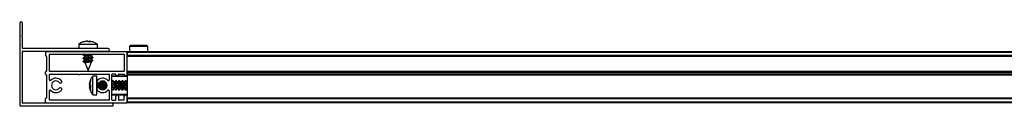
# Model space of a CAD drawing. Header units: millimetres. Extents: x 3236.23 to 3237.93, y 3074.95 to 3075.01.
# Tile 1 of 4: x 3236.2342 to 3236.6557, y 3074.9533 to 3074.9893. Entities that reach past the tile are written whole.
import ezdxf

# ---------------------------------------------------------------- set-up
doc = ezdxf.new("R2010")
doc.units = ezdxf.units.MM
doc.layers.add('SANINDUSA', color=3, linetype='Continuous')

msp = doc.modelspace()

# ---------------------------------------------------------------- linework, layer by layer
at = {"layer": 'SANINDUSA'}
for p, q in [((3236.234192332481, 3074.988749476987), (3236.234192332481, 3074.953949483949)), ((3236.235392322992, 3074.983902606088), (3236.235392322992, 3074.988749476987)), ((3236.235368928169, 3074.983838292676), (3236.235162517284, 3074.983592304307)), ((3236.235162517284, 3074.983206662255), (3236.235368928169, 3074.982960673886)), ((3236.235392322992, 3074.978149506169), (3236.235392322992, 3074.982896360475)), ((3236.259442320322, 3074.979772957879), (3236.259442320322, 3074.978049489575)), ((3236.259442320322, 3074.979772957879), (3236.267442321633, 3074.979772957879)), ((3236.26125759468, 3074.980770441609), (3236.262775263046, 3074.981104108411)), ((3236.261515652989, 3074.980770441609), (3236.26125759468, 3074.980770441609)), ((3236.263064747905, 3074.981104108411), (3236.261515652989, 3074.980770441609)), ((3236.263309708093, 3074.981104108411), (3236.261973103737, 3074.980770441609)), ((3236.263546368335, 3074.980770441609), (3236.263064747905, 3074.981104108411)), ((3236.263571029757, 3074.981013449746), (3236.263309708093, 3074.981104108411)), ((3236.263468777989, 3074.980860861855), (3236.26381989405, 3074.981104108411)), ((3236.264477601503, 3074.980770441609), (3236.263546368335, 3074.980770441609)), ((3236.263777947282, 3074.980762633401), (3236.26381989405, 3074.981104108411)), ((3236.26381989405, 3074.981104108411), (3236.264178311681, 3074.981026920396)), ((3236.264036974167, 3074.980770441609), (3236.264109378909, 3074.981104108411)), ((3236.264109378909, 3074.981104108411), (3236.264477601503, 3074.980770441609)), ((3236.265300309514, 3074.980842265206), (3236.264109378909, 3074.981104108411)), ((3236.265091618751, 3074.980910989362), (3236.264139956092, 3074.981098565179)), ((3236.26557282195, 3074.980770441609), (3236.265627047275, 3074.980770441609)), ((3236.267442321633, 3074.978049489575), (3236.267442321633, 3074.979772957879)), ((3236.235392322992, 3074.96599945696), (3236.235392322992, 3074.976749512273)), ((3236.272092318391, 3074.978049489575), (3236.235492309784, 3074.978049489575)), ((3236.235492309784, 3074.976849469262), (3236.272092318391, 3074.976849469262)), ((3236.24519231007, 3074.976399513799), (3236.24519231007, 3074.974999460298)), ((3236.245492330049, 3074.976699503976), (3236.279892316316, 3074.976699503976)), ((3236.246892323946, 3074.968299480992), (3236.246892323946, 3074.975399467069)), ((3236.246992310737, 3074.975499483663), (3236.27889231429, 3074.975499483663)), ((3236.261923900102, 3074.975499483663), (3236.261374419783, 3074.975074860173)), ((3236.261753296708, 3074.975499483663), (3236.261410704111, 3074.975275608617)), ((3236.261424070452, 3074.975135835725), (3236.261443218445, 3074.975128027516)), ((3236.261676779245, 3074.976849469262), (3236.261447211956, 3074.976699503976)), ((3236.26185919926, 3074.976849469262), (3236.261665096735, 3074.976699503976)), ((3236.264902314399, 3074.975149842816), (3236.265437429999, 3074.975499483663)), ((3236.264902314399, 3074.97454944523), (3236.264902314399, 3074.975264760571)), ((3236.264935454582, 3074.975279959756), (3236.26521954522, 3074.975499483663)), ((3236.264960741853, 3074.976699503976), (3236.265154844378, 3074.976849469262)), ((3236.265131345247, 3074.976699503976), (3236.265360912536, 3074.976849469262)), ((3236.278992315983, 3074.975399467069), (3236.278992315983, 3074.968299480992)), ((3236.280192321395, 3074.976699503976), (3237.888192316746, 3074.976699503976)), ((3236.280192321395, 3074.976699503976), (3236.280192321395, 3074.976399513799)), ((3236.280192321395, 3074.976399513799), (3237.888192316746, 3074.976399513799)), ((3236.280192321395, 3074.976399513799), (3236.280192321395, 3074.974999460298)), ((3236.280192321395, 3074.966799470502), (3236.280192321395, 3074.976399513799)), ((3236.281197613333, 3074.97880384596), (3236.281179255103, 3074.976699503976)), ((3236.289057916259, 3074.97880384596), (3236.281197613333, 3074.97880384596)), ((3236.289076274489, 3074.976699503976), (3236.289057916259, 3074.97880384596)), ((3236.245592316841, 3074.97469947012), (3236.245492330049, 3074.97469947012)), ((3236.245692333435, 3074.974599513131), (3236.245692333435, 3074.968299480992)), ((3236.261949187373, 3074.97411904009), (3236.261374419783, 3074.973674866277)), ((3236.261949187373, 3074.972719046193), (3236.261374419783, 3074.97227487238)), ((3236.261376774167, 3074.975060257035), (3236.2619905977, 3074.974843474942)), ((3236.261376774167, 3074.973660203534), (3236.2619905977, 3074.973443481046)), ((3236.261376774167, 3074.972260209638), (3236.262086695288, 3074.972009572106)), ((3236.261982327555, 3074.974249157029), (3236.261410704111, 3074.97387561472)), ((3236.261982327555, 3074.972849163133), (3236.261410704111, 3074.972475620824)), ((3236.261424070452, 3074.973735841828), (3236.261443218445, 3074.97372803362)), ((3236.261424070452, 3074.972335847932), (3236.261443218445, 3074.972328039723)), ((3236.261982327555, 3074.974849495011), (3236.261982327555, 3074.97411981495)), ((3236.261982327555, 3074.973449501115), (3236.261982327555, 3074.972719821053)), ((3236.262075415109, 3074.972013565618), (3236.26207607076, 3074.972011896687)), ((3236.26207607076, 3074.972011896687), (3236.263442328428, 3074.968549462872)), ((3236.263442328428, 3074.968549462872), (3236.264902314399, 3074.972249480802)), ((3236.264902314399, 3074.972249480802), (3236.26386005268, 3074.972249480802)), ((3236.265507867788, 3074.97433874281), (3236.264894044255, 3074.974555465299)), ((3236.265507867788, 3074.972938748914), (3236.264894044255, 3074.973155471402)), ((3236.264902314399, 3074.97374984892), (3236.265473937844, 3074.974123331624)), ((3236.264902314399, 3074.973149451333), (3236.264902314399, 3074.973864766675)), ((3236.264902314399, 3074.972349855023), (3236.265473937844, 3074.972723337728)), ((3236.264902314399, 3074.972249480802), (3236.264902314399, 3074.972464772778)), ((3236.264935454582, 3074.973879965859), (3236.265510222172, 3074.974324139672)), ((3236.264935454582, 3074.972479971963), (3236.265510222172, 3074.972924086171)), ((3236.265460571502, 3074.974263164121), (3236.26544142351, 3074.974270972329)), ((3236.265460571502, 3074.97286311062), (3236.26544142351, 3074.972870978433)), ((3237.888192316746, 3074.974999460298), (3236.280192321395, 3074.974999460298)), ((3237.888192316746, 3074.97469947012), (3236.280192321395, 3074.97469947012)), ((3237.888192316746, 3074.974599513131), (3236.280192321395, 3074.974599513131)), ((3236.24519231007, 3074.96699950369), (3236.24519231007, 3074.967899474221)), ((3236.245492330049, 3074.968199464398), (3236.245592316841, 3074.968199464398)), ((3236.245592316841, 3074.966699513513), (3236.245492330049, 3074.966699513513)), ((3236.246892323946, 3074.964503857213), (3236.246892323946, 3074.966899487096)), ((3236.27889231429, 3074.968199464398), (3236.246992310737, 3074.968199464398)), ((3236.246992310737, 3074.96699950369), (3236.259392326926, 3074.96699950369)), ((3236.259992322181, 3074.96699950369), (3236.272392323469, 3074.96699950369)), ((3236.272492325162, 3074.966899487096), (3236.272492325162, 3074.964503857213)), ((3236.273692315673, 3074.955999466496), (3236.273692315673, 3074.966899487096)), ((3236.275192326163, 3074.96699950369), (3236.273792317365, 3074.96699950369)), ((3236.275292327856, 3074.966799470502), (3236.275292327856, 3074.966899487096)), ((3236.276492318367, 3074.966899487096), (3236.276492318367, 3074.966799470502)), ((3236.27659232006, 3074.96699950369), (3236.27889231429, 3074.96699950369)), ((3236.278992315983, 3074.966799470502), (3236.278992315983, 3074.966899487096)), ((3236.280192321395, 3074.968299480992), (3237.888192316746, 3074.968299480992)), ((3236.280192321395, 3074.968199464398), (3237.888192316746, 3074.968199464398)), ((3236.280192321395, 3074.967899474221), (3237.888192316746, 3074.967899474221)), ((3236.280192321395, 3074.967899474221), (3236.280192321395, 3074.96699950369)), ((3237.888192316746, 3074.96699950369), (3236.280192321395, 3074.96699950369)), ((3236.280192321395, 3074.966799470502), (3236.280192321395, 3074.966699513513)), ((3237.888192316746, 3074.966699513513), (3236.280192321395, 3074.966699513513)), ((3236.280192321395, 3074.966599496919), (3236.280192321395, 3074.966699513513)), ((3236.235392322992, 3074.954649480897), (3236.235392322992, 3074.965399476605)), ((3236.245692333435, 3074.966599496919), (3236.245692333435, 3074.956799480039)), ((3236.264116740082, 3074.962840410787), (3236.264450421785, 3074.964386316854)), ((3236.264450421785, 3074.964380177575), (3236.264116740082, 3074.962814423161)), ((3236.264450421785, 3074.96418980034), (3236.264116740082, 3074.962619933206)), ((3236.264116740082, 3074.962657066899), (3236.264153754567, 3074.962832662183)), ((3236.264209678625, 3074.962795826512), (3236.264116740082, 3074.962814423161)), ((3236.264450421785, 3074.962367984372), (3236.264116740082, 3074.962657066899)), ((3236.264116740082, 3074.962657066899), (3236.264241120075, 3074.962638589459)), ((3236.264116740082, 3074.962619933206), (3236.264450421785, 3074.962238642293)), ((3236.264116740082, 3074.962374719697), (3236.264173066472, 3074.962608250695)), ((3236.264450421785, 3074.964386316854), (3236.264450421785, 3074.96418980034)), ((3236.265457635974, 3074.966154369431), (3236.265186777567, 3074.965826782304)), ((3236.26717138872, 3074.966199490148), (3236.265447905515, 3074.966199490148)), ((3236.265447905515, 3074.966115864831), (3236.265447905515, 3074.966199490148)), ((3236.265447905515, 3074.958199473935), (3236.265447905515, 3074.966115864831)), ((3236.26717138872, 3074.966115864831), (3236.26717138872, 3074.966199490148)), ((3236.26717138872, 3074.958199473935), (3236.26717138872, 3074.966115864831)), ((3236.267371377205, 3074.963352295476), (3236.267371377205, 3074.961046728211)), ((3236.268845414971, 3074.963659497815), (3236.26875441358, 3074.963851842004)), ((3236.268771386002, 3074.963622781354), (3236.2688175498, 3074.963640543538)), ((3236.269483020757, 3074.963659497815), (3236.2688175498, 3074.963659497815)), ((3236.268957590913, 3074.963659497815), (3236.268865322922, 3074.963910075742)), ((3236.269457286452, 3074.964084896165), (3236.269296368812, 3074.963659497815)), ((3236.269621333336, 3074.964098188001), (3236.26937641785, 3074.96359244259)), ((3236.269728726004, 3074.964099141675), (3236.269450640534, 3074.9636015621)), ((3236.270245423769, 3074.963659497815), (3236.270053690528, 3074.9640648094)), ((3236.270171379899, 3074.963622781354), (3236.270217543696, 3074.963640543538)), ((3236.270883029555, 3074.963659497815), (3236.270217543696, 3074.963659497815)), ((3236.270357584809, 3074.963659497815), (3236.270223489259, 3074.964023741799)), ((3236.270742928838, 3074.963782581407), (3236.270696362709, 3074.963659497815)), ((3236.270836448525, 3074.963716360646), (3236.270776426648, 3074.96359244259)), ((3236.270890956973, 3074.963673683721), (3236.270850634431, 3074.9636015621)), ((3236.272315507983, 3074.964238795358), (3236.272311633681, 3074.964228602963)), ((3236.280192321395, 3074.96599945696), (3236.273692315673, 3074.96599945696)), ((3236.273988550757, 3074.964206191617), (3236.273692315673, 3074.963676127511)), ((3236.273870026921, 3074.964198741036), (3236.273692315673, 3074.963831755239)), ((3236.280192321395, 3074.966199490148), (3236.273892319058, 3074.966199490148)), ((3236.274445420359, 3074.963659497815), (3236.274190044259, 3074.964199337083)), ((3236.274371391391, 3074.963622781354), (3236.274417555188, 3074.963640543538)), ((3236.275083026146, 3074.963659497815), (3236.274417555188, 3074.963659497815)), ((3236.275270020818, 3074.964198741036), (3236.274976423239, 3074.96359244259)), ((3236.275388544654, 3074.964206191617), (3236.275050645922, 3074.9636015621)), ((3236.275845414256, 3074.963659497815), (3236.275590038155, 3074.964199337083)), ((3236.275771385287, 3074.963622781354), (3236.275817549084, 3074.963640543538)), ((3236.276483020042, 3074.963659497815), (3236.275817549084, 3074.963659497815)), ((3236.276670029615, 3074.964198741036), (3236.276376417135, 3074.96359244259)), ((3236.276788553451, 3074.964206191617), (3236.276450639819, 3074.9636015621)), ((3236.277245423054, 3074.963659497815), (3236.276990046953, 3074.964199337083)), ((3236.277171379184, 3074.963622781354), (3236.277217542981, 3074.963640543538)), ((3236.27788302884, 3074.963659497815), (3236.277217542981, 3074.963659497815)), ((3236.278070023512, 3074.964198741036), (3236.277776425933, 3074.96359244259)), ((3236.278188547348, 3074.964206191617), (3236.277850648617, 3074.9636015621)), ((3236.27864541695, 3074.963659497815), (3236.278390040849, 3074.964199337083)), ((3236.278571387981, 3074.963622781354), (3236.278617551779, 3074.963640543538)), ((3236.279283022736, 3074.963659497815), (3236.278617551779, 3074.963659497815)), ((3236.279470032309, 3074.964198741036), (3236.279176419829, 3074.96359244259)), ((3236.279588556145, 3074.964206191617), (3236.279250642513, 3074.9636015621)), ((3236.280045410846, 3074.963659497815), (3236.279790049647, 3074.964199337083)), ((3236.279971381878, 3074.963622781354), (3236.280017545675, 3074.963640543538)), ((3236.280192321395, 3074.963659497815), (3236.280017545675, 3074.963659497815)), ((3237.888192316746, 3074.966599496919), (3236.280192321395, 3074.966599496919)), ((3236.280192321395, 3074.966599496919), (3236.280192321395, 3074.957599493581)), ((3236.246892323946, 3074.955999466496), (3236.246892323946, 3074.959895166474)), ((3236.264273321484, 3074.962441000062), (3236.264116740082, 3074.962024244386)), ((3236.264208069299, 3074.962131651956), (3236.264116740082, 3074.962374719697)), ((3236.264312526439, 3074.962363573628), (3236.264116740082, 3074.962374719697)), ((3236.264116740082, 3074.962280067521), (3236.264233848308, 3074.961912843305)), ((3236.264116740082, 3074.961779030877), (3236.264450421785, 3074.96216032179)), ((3236.264185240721, 3074.96185735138), (3236.264116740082, 3074.962118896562)), ((3236.264450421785, 3074.962031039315), (3236.264116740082, 3074.961741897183)), ((3236.264116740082, 3074.962024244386), (3236.264173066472, 3074.961790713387)), ((3236.264450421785, 3074.961824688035), (3236.264116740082, 3074.961779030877)), ((3236.264161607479, 3074.961567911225), (3236.264116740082, 3074.961779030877)), ((3236.264450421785, 3074.961628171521), (3236.264116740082, 3074.961558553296)), ((3236.264450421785, 3074.960018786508), (3236.264116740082, 3074.961584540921)), ((3236.264116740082, 3074.961558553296), (3236.264450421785, 3074.960012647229)), ((3236.264450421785, 3074.961292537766), (3236.264116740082, 3074.961558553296)), ((3236.264209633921, 3074.961301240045), (3236.264450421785, 3074.960159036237)), ((3236.264223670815, 3074.961580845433), (3236.264450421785, 3074.960640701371)), ((3236.264450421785, 3074.962238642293), (3236.264450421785, 3074.961292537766)), ((3236.264450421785, 3074.96216032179), (3236.264450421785, 3074.962238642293)), ((3236.264450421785, 3074.960640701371), (3236.264450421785, 3074.960354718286)), ((3236.265099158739, 3074.958737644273), (3236.265435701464, 3074.958265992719)), ((3236.26717138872, 3074.960539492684), (3236.267172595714, 3074.960561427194)), ((3236.268677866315, 3074.960592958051), (3236.268759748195, 3074.960739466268)), ((3236.268726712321, 3074.960739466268), (3236.269397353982, 3074.960739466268)), ((3236.268743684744, 3074.960553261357), (3236.268833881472, 3074.960739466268)), ((3236.26885374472, 3074.960494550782), (3236.268946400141, 3074.960739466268)), ((3236.26928517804, 3074.960739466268), (3236.269441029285, 3074.96031615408)), ((3236.269365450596, 3074.960806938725), (3236.269604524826, 3074.960301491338)), ((3236.269921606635, 3074.960313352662), (3236.270159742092, 3074.960739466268)), ((3236.270035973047, 3074.960330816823), (3236.270233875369, 3074.960739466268)), ((3236.270126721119, 3074.960739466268), (3236.270797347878, 3074.960739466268)), ((3236.27020681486, 3074.960370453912), (3236.270346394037, 3074.960739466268)), ((3236.270685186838, 3074.960739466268), (3236.270732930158, 3074.960609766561)), ((3236.270765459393, 3074.960806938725), (3236.270827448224, 3074.960675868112)), ((3236.272291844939, 3074.960178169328), (3236.272301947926, 3074.960150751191)), ((3236.272359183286, 3074.960142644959), (3236.272360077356, 3074.960143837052)), ((3236.272492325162, 3074.959895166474), (3236.272492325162, 3074.955999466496)), ((3236.273692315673, 3074.960538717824), (3236.273852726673, 3074.960199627)), ((3236.273692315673, 3074.958399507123), (3236.280192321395, 3074.958399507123)), ((3236.274054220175, 3074.960192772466), (3236.274359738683, 3074.960739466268)), ((3236.274172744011, 3074.960200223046), (3236.274433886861, 3074.960739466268)), ((3236.274326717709, 3074.960739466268), (3236.274997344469, 3074.960739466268)), ((3236.274965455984, 3074.960806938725), (3236.275252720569, 3074.960199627)), ((3236.275454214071, 3074.960192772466), (3236.27575974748, 3074.960739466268)), ((3236.275572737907, 3074.960200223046), (3236.275833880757, 3074.960739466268)), ((3236.275726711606, 3074.960739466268), (3236.276397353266, 3074.960739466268)), ((3236.27636544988, 3074.960806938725), (3236.276652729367, 3074.960199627)), ((3236.276854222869, 3074.960192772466), (3236.277159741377, 3074.960739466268)), ((3236.276972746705, 3074.960200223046), (3236.277233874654, 3074.960739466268)), ((3236.277126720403, 3074.960739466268), (3236.277797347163, 3074.960739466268)), ((3236.277765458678, 3074.960806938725), (3236.278052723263, 3074.960199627)), ((3236.278254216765, 3074.960192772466), (3236.278559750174, 3074.960739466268)), ((3236.278372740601, 3074.960200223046), (3236.278633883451, 3074.960739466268)), ((3236.2785267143, 3074.960739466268), (3236.279197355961, 3074.960739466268)), ((3236.279165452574, 3074.960806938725), (3236.279452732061, 3074.960199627)), ((3236.279654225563, 3074.960192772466), (3236.279959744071, 3074.960739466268)), ((3236.279772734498, 3074.960200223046), (3236.280033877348, 3074.960739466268)), ((3236.279926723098, 3074.960739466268), (3236.280192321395, 3074.960739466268)), ((3236.273592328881, 3074.954549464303), (3236.235492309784, 3074.954549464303)), ((3236.24519231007, 3074.954999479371), (3236.24519231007, 3074.956399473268)), ((3236.245492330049, 3074.956699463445), (3236.245592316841, 3074.956699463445)), ((3236.245492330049, 3074.954699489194), (3236.279892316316, 3074.954699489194)), ((3236.272392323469, 3074.955899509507), (3236.246992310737, 3074.955899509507)), ((3236.265447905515, 3074.958199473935), (3236.26717138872, 3074.958199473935)), ((3236.273792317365, 3074.955899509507), (3236.275192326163, 3074.955899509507)), ((3236.273892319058, 3074.958199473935), (3236.280192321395, 3074.958199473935)), ((3236.275292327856, 3074.955999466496), (3236.275292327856, 3074.957599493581)), ((3236.276492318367, 3074.957599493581), (3236.276492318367, 3074.955999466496)), ((3236.27889231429, 3074.955899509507), (3236.27659232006, 3074.955899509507)), ((3236.278992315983, 3074.955999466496), (3236.278992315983, 3074.957599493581)), ((3236.280192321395, 3074.954999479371), (3236.280192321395, 3074.957599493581)), ((3236.280192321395, 3074.956799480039), (3237.888192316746, 3074.956799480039)), ((3237.888192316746, 3074.956699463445), (3236.280192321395, 3074.956699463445)), ((3237.888192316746, 3074.956399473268), (3236.280192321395, 3074.956399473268)), ((3236.280192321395, 3074.956399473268), (3236.280192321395, 3074.954999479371)), ((3237.888192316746, 3074.954999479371), (3236.280192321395, 3074.954999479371)), ((3236.280192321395, 3074.954999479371), (3236.280192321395, 3074.954699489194)), ((3237.888192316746, 3074.954699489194), (3236.280192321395, 3074.954699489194)), ((3236.273892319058, 3074.953349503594), (3236.234792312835, 3074.953349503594)), ((3236.274192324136, 3074.953649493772), (3236.274192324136, 3074.953949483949))]:
    msp.add_line(p, q, dxfattribs=at)
at = {"layer": 'SANINDUSA', "flags": 128}
for points in [[(3236.261424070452, 3074.975135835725), (3236.261385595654, 3074.975155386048), (3236.261398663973, 3074.975267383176), (3236.261722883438, 3074.975399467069), (3236.261833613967, 3074.975429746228)], [(3236.261452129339, 3074.976699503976), (3236.261722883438, 3074.976799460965), (3236.261833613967, 3074.976829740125)], [(3236.263400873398, 3074.976699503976), (3236.264003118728, 3074.976799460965), (3236.264286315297, 3074.976849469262)], [(3236.264902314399, 3074.975225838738), (3236.264907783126, 3074.97522226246), (3236.264902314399, 3074.975150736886)], [(3236.261424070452, 3074.973735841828), (3236.261385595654, 3074.973755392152), (3236.261398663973, 3074.973867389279), (3236.261722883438, 3074.973999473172), (3236.261833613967, 3074.974029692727)], [(3236.261424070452, 3074.972335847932), (3236.261385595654, 3074.972355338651), (3236.261398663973, 3074.972467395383), (3236.261722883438, 3074.972599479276), (3236.261833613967, 3074.972629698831)], [(3236.263804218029, 3074.974349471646), (3236.263237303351, 3074.974256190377), (3236.262693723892, 3074.974176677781), (3236.262258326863, 3074.974123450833), (3236.261999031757, 3074.97410467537), (3236.26195633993, 3074.974123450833), (3236.261982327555, 3074.974134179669)], [(3236.263804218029, 3074.97294947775), (3236.263237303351, 3074.972856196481), (3236.262693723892, 3074.972776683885), (3236.262258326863, 3074.972723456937), (3236.261999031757, 3074.972704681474), (3236.26195633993, 3074.972723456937), (3236.261982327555, 3074.972734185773)], [(3236.264902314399, 3074.973825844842), (3236.264907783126, 3074.973822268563), (3236.264902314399, 3074.97375074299)], [(3236.264902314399, 3074.972425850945), (3236.264907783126, 3074.972422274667), (3236.264902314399, 3074.972350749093)], [(3236.26544090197, 3074.974270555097), (3236.265499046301, 3074.974243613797), (3236.265485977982, 3074.97413161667), (3236.265473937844, 3074.974123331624)], [(3236.26544090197, 3074.9728705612), (3236.265499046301, 3074.972843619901), (3236.265485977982, 3074.972731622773), (3236.265473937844, 3074.972723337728)], [(3236.269476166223, 3074.963798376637), (3236.269476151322, 3074.963810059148), (3236.269487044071, 3074.964088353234)], [(3236.269563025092, 3074.963802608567), (3236.269577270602, 3074.963881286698), (3236.269630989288, 3074.964098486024)], [(3236.272311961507, 3074.964228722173), (3236.272377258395, 3074.964272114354), (3236.272379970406, 3074.964269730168)], [(3236.273692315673, 3074.962419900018), (3236.27370241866, 3074.962597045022), (3236.273777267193, 3074.963355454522), (3236.27388926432, 3074.963937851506), (3236.274021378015, 3074.964255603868), (3236.274153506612, 3074.964260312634), (3236.274190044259, 3074.964199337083)], [(3236.273763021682, 3074.963802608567), (3236.273777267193, 3074.963881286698), (3236.27388926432, 3074.964234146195), (3236.274021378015, 3074.964277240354), (3236.274031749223, 3074.964267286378)], [(3236.275454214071, 3074.960192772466), (3236.275421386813, 3074.960143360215), (3236.275289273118, 3074.960138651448), (3236.275177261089, 3074.960447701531), (3236.275102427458, 3074.961023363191), (3236.275076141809, 3074.961778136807), (3236.275102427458, 3074.962597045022), (3236.275177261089, 3074.963355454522), (3236.275289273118, 3074.963937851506), (3236.275421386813, 3074.964255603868), (3236.275553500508, 3074.964260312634), (3236.275590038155, 3074.964199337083)], [(3236.27516303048, 3074.963802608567), (3236.275177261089, 3074.963881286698), (3236.275289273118, 3074.964234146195), (3236.275421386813, 3074.964277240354), (3236.275475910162, 3074.964203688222)], [(3236.276854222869, 3074.960192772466), (3236.276821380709, 3074.960143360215), (3236.276689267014, 3074.960138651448), (3236.276577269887, 3074.960447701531), (3236.276502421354, 3074.961023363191), (3236.276476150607, 3074.961778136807), (3236.276502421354, 3074.962597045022), (3236.276577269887, 3074.963355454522), (3236.276689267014, 3074.963937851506), (3236.276821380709, 3074.964255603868), (3236.276953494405, 3074.964260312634), (3236.276990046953, 3074.964199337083)], [(3236.276563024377, 3074.963802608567), (3236.276577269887, 3074.963881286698), (3236.276689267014, 3074.964234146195), (3236.276821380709, 3074.964277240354), (3236.276831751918, 3074.964267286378)], [(3236.278254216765, 3074.960192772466), (3236.278221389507, 3074.960143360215), (3236.278089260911, 3074.960138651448), (3236.277977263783, 3074.960447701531), (3236.277902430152, 3074.961023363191), (3236.277876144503, 3074.961778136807), (3236.277902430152, 3074.962597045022), (3236.277977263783, 3074.963355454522), (3236.278089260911, 3074.963937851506), (3236.278221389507, 3074.964255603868), (3236.278353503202, 3074.964260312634), (3236.278390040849, 3074.964199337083)], [(3236.277963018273, 3074.963802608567), (3236.277977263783, 3074.963881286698), (3236.278089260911, 3074.964234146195), (3236.278221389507, 3074.964277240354), (3236.278275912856, 3074.964203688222)], [(3236.279654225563, 3074.960192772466), (3236.279621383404, 3074.960143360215), (3236.279489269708, 3074.960138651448), (3236.27937725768, 3074.960447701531), (3236.279302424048, 3074.961023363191), (3236.279276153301, 3074.961778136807), (3236.279302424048, 3074.962597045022), (3236.27937725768, 3074.963355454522), (3236.279489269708, 3074.963937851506), (3236.279621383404, 3074.964255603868), (3236.279753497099, 3074.964260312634), (3236.279790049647, 3074.964199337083)], [(3236.279363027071, 3074.963802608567), (3236.27937725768, 3074.963881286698), (3236.279489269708, 3074.964234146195), (3236.279621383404, 3074.964277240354), (3236.279675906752, 3074.964203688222)], [(3236.269478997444, 3074.960311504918), (3236.269476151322, 3074.96043870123), (3236.269478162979, 3074.960568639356)], [(3236.272359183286, 3074.960142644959), (3236.272302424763, 3074.960149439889), (3236.272294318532, 3074.960177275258)], [(3236.274054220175, 3074.960192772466), (3236.274021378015, 3074.960143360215), (3236.27388926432, 3074.960138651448), (3236.273777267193, 3074.960447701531), (3236.27370241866, 3074.961023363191), (3236.273692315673, 3074.961175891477)], [(3236.274172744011, 3074.960200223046), (3236.274153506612, 3074.960164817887), (3236.274021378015, 3074.960121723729), (3236.274011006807, 3074.960131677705)], [(3236.275572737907, 3074.960200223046), (3236.275553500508, 3074.960164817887), (3236.275421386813, 3074.960121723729), (3236.275411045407, 3074.960131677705)], [(3236.276972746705, 3074.960200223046), (3236.276953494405, 3074.960164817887), (3236.276821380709, 3074.960121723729), (3236.276811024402, 3074.960131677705)], [(3236.278372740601, 3074.960200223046), (3236.278353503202, 3074.960164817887), (3236.278221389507, 3074.960121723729), (3236.278211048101, 3074.960131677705)], [(3236.279772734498, 3074.960200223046), (3236.279753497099, 3074.960164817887), (3236.279621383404, 3074.960121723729), (3236.279611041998, 3074.960131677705)]]:
    msp.add_lwpolyline(points, dxfattribs=at)
at = {"layer": 'SANINDUSA'}
for centre, radius, start, end in [((3236.234792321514, 3074.988749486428), 0.0006000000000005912, 0, 180), ((3236.235392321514, 3074.983399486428), 0.0002999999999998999, 139.9999999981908, 220.0000000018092), ((3236.235292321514, 3074.9839026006), 0.0001000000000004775, 319.9999999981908, 0), ((3236.235292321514, 3074.982896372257), 0.0001000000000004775, 0, 40.00000000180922), ((3236.235492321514, 3074.978149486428), 9.999999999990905e-05, 180, 270), ((3236.235492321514, 3074.976749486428), 9.999999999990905e-05, 90, 180), ((3236.245492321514, 3074.976399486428), 0.0002999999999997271, 90, 180), ((3236.246992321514, 3074.975399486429), 9.999999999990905e-05, 90, 180), ((3236.260696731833, 3074.992295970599), 0.01723443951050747, 272.2535500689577, 282.9442406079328), ((3236.263273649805, 3074.980409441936), 0.005391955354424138, 276.2435599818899, 287.9508337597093), ((3236.272092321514, 3074.977449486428), 0.000600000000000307, 270, 90), ((3236.278892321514, 3074.975399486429), 0.0001000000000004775, 0, 90), ((3236.279892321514, 3074.976399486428), 0.0003000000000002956, 0, 90), ((3236.281697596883, 3074.978799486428), 0.0005000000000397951, 90, 179.5000000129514), ((3236.28855792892, 3074.978799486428), 0.0005000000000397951, 0.4999999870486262, 90), ((3236.245492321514, 3074.974999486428), 0.0003000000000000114, 180, 270), ((3236.245592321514, 3074.974599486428), 0.0001000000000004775, 0, 90), ((3236.261130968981, 3074.98839048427), 0.01471763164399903, 270.9477978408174, 287.300998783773), ((3236.261130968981, 3074.986990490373), 0.01471763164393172, 270.9477978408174, 287.300998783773), ((3236.263273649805, 3074.979009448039), 0.005391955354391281, 276.2435599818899, 287.9508337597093), ((3236.263276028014, 3074.977598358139), 0.00538066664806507, 276.2312359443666, 287.9631578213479), ((3236.245492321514, 3074.967899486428), 0.0003000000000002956, 90, 180), ((3236.245492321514, 3074.966999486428), 0.0003000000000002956, 180, 270), ((3236.245592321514, 3074.968299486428), 9.999999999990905e-05, 270, 0), ((3236.245592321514, 3074.966599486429), 0.0001000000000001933, 0, 90), ((3236.246992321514, 3074.968299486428), 9.999999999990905e-05, 180, 270), ((3236.246992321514, 3074.966899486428), 9.999999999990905e-05, 90, 180), ((3236.259692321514, 3074.967124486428), 0.0003250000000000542, 202.6198649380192, 337.3801350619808), ((3236.272392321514, 3074.966899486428), 0.0001000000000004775, 0, 90), ((3236.273792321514, 3074.966899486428), 9.999999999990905e-05, 90, 180), ((3236.275192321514, 3074.966899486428), 9.999999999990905e-05, 0, 90), ((3236.275892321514, 3074.966799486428), 0.0006000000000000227, 180, 0), ((3236.276592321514, 3074.966899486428), 0.0001000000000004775, 90, 180), ((3236.278892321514, 3074.968299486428), 0.0001000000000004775, 270, 0), ((3236.278892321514, 3074.966899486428), 0.0001000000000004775, 0, 90), ((3236.279592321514, 3074.966799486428), 0.0006000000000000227, 180, 0), ((3236.235517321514, 3074.965699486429), 0.0003249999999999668, 112.6198649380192, 247.3801350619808), ((3236.247192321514, 3074.964503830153), 0.0003000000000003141, 180, 317.3320744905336), ((3236.249692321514, 3074.962199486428), 0.003099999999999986, 39.79181950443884, 137.3320744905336), ((3236.249692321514, 3074.962199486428), 0.001900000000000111, 39.79181950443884, 320.2081804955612), ((3236.251613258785, 3074.963799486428), 0.000600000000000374, 219.7918195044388, 39.79181950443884), ((3236.267771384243, 3074.963799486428), 0.000600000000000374, 140.2081804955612, 320.2081804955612), ((3236.269692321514, 3074.962199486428), 0.003100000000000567, 42.66792550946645, 140.2081804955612), ((3236.279663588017, 3074.961817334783), 0.01158883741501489, 172.3607650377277, 183.5310187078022), ((3236.269692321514, 3074.962199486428), 0.001900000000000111, 219.7918195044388, 140.2081804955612), ((3236.272158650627, 3074.962152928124), 0.003692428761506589, 156.5422825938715, 202.5072314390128), ((3236.277554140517, 3074.961939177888), 0.008106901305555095, 164.5494987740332, 191.6576163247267), ((3236.273558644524, 3074.962152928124), 0.00369242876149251, 156.5422825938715, 202.5072314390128), ((3236.281539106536, 3074.961853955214), 0.01066756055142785, 170.7527359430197, 185.9058058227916), ((3236.278977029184, 3074.961938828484), 0.007652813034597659, 171.8173582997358, 184.9976619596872), ((3236.272192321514, 3074.964503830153), 0.0002999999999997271, 222.6679255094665, 0), ((3236.273892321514, 3074.965999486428), 0.0001999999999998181, 90, 180), ((3236.277758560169, 3074.962152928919), 0.003692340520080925, 156.5417018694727, 202.5078121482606), ((3236.279158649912, 3074.962152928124), 0.00369242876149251, 156.5422825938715, 202.5072314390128), ((3236.280558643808, 3074.962152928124), 0.003692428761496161, 156.5422825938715, 202.5072314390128), ((3236.281958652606, 3074.962152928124), 0.00369242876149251, 156.5422825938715, 202.5072314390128), ((3236.283358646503, 3074.962152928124), 0.003692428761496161, 156.5422825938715, 202.5072314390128), ((3236.247192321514, 3074.959895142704), 0.0003000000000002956, 42.66792550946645, 180), ((3236.249692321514, 3074.962199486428), 0.003100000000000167, 222.6679255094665, 320.2081804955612), ((3236.251613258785, 3074.960599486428), 0.0006000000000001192, 320.2081804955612, 140.2081804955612), ((3236.267771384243, 3074.960599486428), 0.000600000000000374, 39.79181950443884, 219.7918195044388), ((3236.269692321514, 3074.962199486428), 0.003100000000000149, 219.7918195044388, 317.3320744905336), ((3236.272192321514, 3074.959895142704), 0.0003000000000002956, 0, 137.3320744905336), ((3236.273892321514, 3074.958399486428), 0.0002000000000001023, 180, 270), ((3236.235492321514, 3074.954649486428), 9.999999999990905e-05, 180, 270), ((3236.245492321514, 3074.956399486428), 0.0003000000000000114, 90, 180), ((3236.245492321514, 3074.954999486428), 0.0003000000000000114, 180, 270), ((3236.245592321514, 3074.956799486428), 0.0001000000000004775, 270, 0), ((3236.246992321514, 3074.955999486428), 0.0001000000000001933, 180, 270), ((3236.272392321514, 3074.955999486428), 0.0001000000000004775, 270, 0), ((3236.273592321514, 3074.953949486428), 0.0006000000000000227, 0, 90), ((3236.273792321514, 3074.955999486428), 0.0001000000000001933, 180, 270), ((3236.275192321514, 3074.955999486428), 0.0001000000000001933, 270, 0), ((3236.275892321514, 3074.957599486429), 0.0006000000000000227, 0, 180), ((3236.276592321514, 3074.955999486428), 0.0001000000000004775, 180, 270), ((3236.278892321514, 3074.955999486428), 0.0001000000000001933, 270, 0), ((3236.279592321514, 3074.957599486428), 0.0006000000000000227, 0, 180), ((3236.279892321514, 3074.954999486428), 0.0003000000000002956, 270, 0), ((3236.234792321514, 3074.953949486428), 0.0005999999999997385, 180, 270), ((3236.273892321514, 3074.953649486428), 0.0003000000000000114, 270, 0)]:
    msp.add_arc(centre, radius, start, end, dxfattribs=at)
for centre, major_axis, ratio, start_param, end_param in [((3236.263442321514, 3074.974354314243), (0.001459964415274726, 0.0002349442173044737), 0.0433866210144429, 3.134610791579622, 4.95589410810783), ((3236.263442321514, 3074.972954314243), (0.001459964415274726, 0.0002349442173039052), 0.04338662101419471, 3.134610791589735, 4.95589410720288), ((3236.268776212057, 3074.962199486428), (5.084595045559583e-05, 0.001459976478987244), 0.162990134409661, 0.230348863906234, 3.147268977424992), ((3236.270176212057, 3074.962199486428), (5.084595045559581e-05, 0.001459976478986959), 0.1629901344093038, 0.2303488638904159, 3.147268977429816), ((3236.271576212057, 3074.962199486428), (5.084595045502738e-05, 0.001459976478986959), 0.162990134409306, 0.9809331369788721, 2.251006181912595), ((3236.274376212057, 3074.962199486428), (5.084595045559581e-05, 0.001459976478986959), 0.1629901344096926, 0.2303488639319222, 3.147268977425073), ((3236.275776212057, 3074.962199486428), (5.084595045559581e-05, 0.001459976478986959), 0.1629901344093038, 0.2303488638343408, 3.147268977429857), ((3236.277176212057, 3074.962199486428), (5.084595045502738e-05, 0.001459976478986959), 0.162990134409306, 0.2303488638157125, 3.147268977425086), ((3236.278576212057, 3074.962199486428), (5.084595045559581e-05, 0.001459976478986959), 0.1629901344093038, 0.2303488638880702, 3.147268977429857), ((3236.279976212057, 3074.962199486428), (5.084595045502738e-05, 0.001459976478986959), 0.1629901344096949, 0.2303488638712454, 3.147268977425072)]:
    msp.add_ellipse(centre, major_axis=major_axis, ratio=ratio, start_param=start_param, end_param=end_param, dxfattribs=at)
for points, knots in [([(3236.261244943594, 3074.980732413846), (3236.260970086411, 3074.980637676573), (3236.260335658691, 3074.98041900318), (3236.259796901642, 3074.980016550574), (3236.259491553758, 3074.979788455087)], [0, 0, 0, 0, 0.4332364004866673, 1, 1, 1, 1]), ([(3236.261290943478, 3074.980770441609), (3236.261252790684, 3074.980762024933), (3236.261096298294, 3074.980727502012), (3236.260958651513, 3074.980642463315), (3236.260854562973, 3074.980578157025)], [0, 0, 0, 0, 0.2437996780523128, 1, 1, 1, 1]), ([(3236.262749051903, 3074.981096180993), (3236.262693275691, 3074.981095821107), (3236.262328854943, 3074.981093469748), (3236.26198048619, 3074.980971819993), (3236.26168543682, 3074.980868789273)], [0, 0, 0, 0, 0.1530544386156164, 1, 1, 1, 1]), ([(3236.267408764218, 3074.979763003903), (3236.267252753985, 3074.979889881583), (3236.266766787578, 3074.980285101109), (3236.266044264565, 3074.980658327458), (3236.265466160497, 3074.980802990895), (3236.265300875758, 3074.980844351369)], [0, 0, 0, 0, 0.2524133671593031, 0.786258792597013, 1, 1, 1, 1]), ([(3236.288557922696, 3074.979299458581), (3236.288511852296, 3074.979299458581), (3236.288440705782, 3074.979299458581), (3236.288013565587, 3074.979299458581), (3236.287570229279, 3074.979299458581), (3236.287024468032, 3074.979299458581), (3236.286225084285, 3074.979299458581), (3236.285127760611, 3074.979299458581), (3236.28403025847, 3074.979299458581), (3236.283230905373, 3074.979299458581), (3236.282685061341, 3074.979299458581), (3236.282241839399, 3074.979299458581), (3236.281814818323, 3074.979299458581), (3236.281743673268, 3074.979299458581), (3236.281697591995, 3074.979299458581)], [0, 0, 0, 0, 0.1197197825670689, 0.1848832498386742, 0.2499999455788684, 0.3151634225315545, 0.3802790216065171, 0.4999996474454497, 0.6197216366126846, 0.6848857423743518, 0.749999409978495, 0.8151637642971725, 0.8802799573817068, 1, 1, 1, 1]), ([(3236.261991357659, 3074.974845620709), (3236.262001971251, 3074.974843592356), (3236.262027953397, 3074.974838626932), (3236.262195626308, 3074.974847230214), (3236.262503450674, 3074.974874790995), (3236.26293472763, 3074.974923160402), (3236.263409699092, 3074.974983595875), (3236.263715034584, 3074.975028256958), (3236.26386005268, 3074.975049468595)], [0, 0, 0, 0, 0.1091268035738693, 0.2671431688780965, 0.4534651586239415, 0.6406026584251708, 0.8293054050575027, 1, 1, 1, 1]), ([(3236.261991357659, 3074.973445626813), (3236.262001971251, 3074.973443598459), (3236.262027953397, 3074.973438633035), (3236.262195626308, 3074.973447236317), (3236.262503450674, 3074.973474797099), (3236.26293472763, 3074.973523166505), (3236.263409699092, 3074.973583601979), (3236.263715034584, 3074.973628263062), (3236.26386005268, 3074.973649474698)], [0, 0, 0, 0, 0.1091268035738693, 0.2671431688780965, 0.4534651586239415, 0.6406026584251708, 0.8293054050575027, 1, 1, 1, 1]), ([(3236.262088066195, 3074.972013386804), (3236.262086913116, 3074.972012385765), (3236.262075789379, 3074.972002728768), (3236.262209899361, 3074.972009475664), (3236.262484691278, 3074.972035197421), (3236.262889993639, 3074.972087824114), (3236.263368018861, 3074.972160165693), (3236.263694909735, 3074.972219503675), (3236.26386005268, 3074.972249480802)], [0, 0, 0, 0, 0.02239102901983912, 0.2160057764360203, 0.408598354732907, 0.602344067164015, 0.799107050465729, 1, 1, 1, 1]), ([(3236.263804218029, 3074.974349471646), (3236.263960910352, 3074.974373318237), (3236.264274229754, 3074.974421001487), (3236.264633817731, 3074.974482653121), (3236.264865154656, 3074.974529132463), (3236.264884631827, 3074.974542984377), (3236.264893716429, 3074.97454944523)], [0, 0, 0, 0, 0.259003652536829, 0.5178994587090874, 0.7751371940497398, 0.9999999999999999, 0.9999999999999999, 0.9999999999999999, 0.9999999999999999]), ([(3236.263804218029, 3074.97294947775), (3236.263960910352, 3074.97297332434), (3236.264274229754, 3074.973021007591), (3236.264633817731, 3074.973082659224), (3236.264865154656, 3074.973129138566), (3236.264884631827, 3074.973142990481), (3236.264893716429, 3074.973149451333)], [0, 0, 0, 0, 0.259003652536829, 0.5178994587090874, 0.7751371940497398, 0.9999999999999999, 0.9999999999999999, 0.9999999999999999, 0.9999999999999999]), ([(3236.264526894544, 3074.964568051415), (3236.264514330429, 3074.964545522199), (3236.264477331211, 3074.964479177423), (3236.264463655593, 3074.9644040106), (3236.264454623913, 3074.964354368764)], [0, 0, 0, 0, 0.3395778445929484, 1, 1, 1, 1]), ([(3236.265431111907, 3074.966134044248), (3236.265360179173, 3074.966054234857), (3236.2649751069, 3074.965620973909), (3236.264642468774, 3074.965009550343), (3236.264495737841, 3074.964462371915), (3236.264471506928, 3074.964372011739)], [0, 0, 0, 0, 0.1586116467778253, 0.8610544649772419, 1, 1, 1, 1]), ([(3236.267895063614, 3074.961175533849), (3236.267894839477, 3074.961176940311), (3236.2678793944, 3074.961273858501), (3236.267868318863, 3074.961535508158), (3236.267860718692, 3074.96192206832), (3236.267868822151, 3074.962342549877), (3236.267897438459, 3074.962788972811), (3236.267929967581, 3074.963113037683), (3236.267954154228, 3074.963225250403), (3236.267957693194, 3074.963241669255)], [0, 0, 0, 0, 0.00314310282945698, 0.2165886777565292, 0.3621662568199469, 0.540997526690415, 0.7518961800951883, 0.9636976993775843, 1, 1, 1, 1]), ([(3236.269374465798, 3074.960811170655), (3236.269362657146, 3074.9608327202), (3236.269329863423, 3074.960892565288), (3236.26929156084, 3074.96116340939), (3236.269267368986, 3074.961527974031), (3236.269260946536, 3074.961924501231), (3236.269268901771, 3074.962340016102), (3236.269296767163, 3074.962797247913), (3236.269345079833, 3074.963207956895), (3236.26940069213, 3074.96349118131), (3236.269440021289, 3074.963567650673), (3236.269455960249, 3074.963598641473)], [0, 0, 0, 0, 0.07318357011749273, 0.2032375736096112, 0.3321096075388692, 0.4200050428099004, 0.5279780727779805, 0.6553121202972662, 0.7831915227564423, 0.912133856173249, 0.9999999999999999, 0.9999999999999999, 0.9999999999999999, 0.9999999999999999]), ([(3236.270774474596, 3074.960811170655), (3236.270762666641, 3074.960832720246), (3236.270729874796, 3074.960892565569), (3236.270691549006, 3074.961163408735), (3236.270667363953, 3074.961527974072), (3236.27066093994, 3074.961924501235), (3236.270668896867, 3074.962340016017), (3236.270696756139, 3074.96279724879), (3236.270745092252, 3074.963207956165), (3236.270800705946, 3074.963491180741), (3236.270840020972, 3074.963567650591), (3236.270855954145, 3074.963598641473)], [0, 0, 0, 0, 0.07318355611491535, 0.203237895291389, 0.3321099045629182, 0.4200053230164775, 0.5279783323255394, 0.6553123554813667, 0.7831921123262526, 0.9121344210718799, 1, 1, 1, 1]), ([(3236.274974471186, 3074.960811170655), (3236.274962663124, 3074.960832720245), (3236.27492987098, 3074.960892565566), (3236.274891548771, 3074.961163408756), (3236.274867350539, 3074.961527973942), (3236.274860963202, 3074.961924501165), (3236.27486887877, 3074.962340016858), (3236.274896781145, 3074.962797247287), (3236.274945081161, 3074.963207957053), (3236.275000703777, 3074.963491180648), (3236.275040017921, 3074.963567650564), (3236.275055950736, 3074.963598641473)], [0, 0, 0, 0, 0.07318357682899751, 0.2032379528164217, 0.3321099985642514, 0.4200053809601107, 0.5279783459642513, 0.6553126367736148, 0.7831920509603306, 0.9121343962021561, 0.9999999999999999, 0.9999999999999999, 0.9999999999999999, 0.9999999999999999]), ([(3236.276374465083, 3074.960811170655), (3236.276362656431, 3074.9608327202), (3236.276329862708, 3074.960892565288), (3236.276291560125, 3074.96116340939), (3236.276267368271, 3074.961527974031), (3236.276260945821, 3074.961924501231), (3236.276268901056, 3074.962340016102), (3236.276296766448, 3074.962797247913), (3236.276345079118, 3074.963207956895), (3236.276400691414, 3074.96349118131), (3236.276440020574, 3074.963567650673), (3236.276455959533, 3074.963598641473)], [0, 0, 0, 0, 0.07318357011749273, 0.2032375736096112, 0.3321096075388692, 0.4200050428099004, 0.5279780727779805, 0.6553121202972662, 0.7831915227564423, 0.912133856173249, 0.9999999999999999, 0.9999999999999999, 0.9999999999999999, 0.9999999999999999]), ([(3236.277774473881, 3074.960811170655), (3236.277762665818, 3074.960832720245), (3236.277729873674, 3074.960892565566), (3236.277691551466, 3074.961163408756), (3236.277667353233, 3074.961527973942), (3236.277660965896, 3074.961924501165), (3236.277668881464, 3074.962340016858), (3236.277696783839, 3074.962797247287), (3236.277745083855, 3074.963207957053), (3236.277800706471, 3074.963491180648), (3236.277840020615, 3074.963567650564), (3236.27785595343, 3074.963598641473)], [0, 0, 0, 0, 0.07318357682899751, 0.2032379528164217, 0.3321099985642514, 0.4200053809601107, 0.5279783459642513, 0.6553126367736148, 0.7831920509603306, 0.9121343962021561, 0.9999999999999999, 0.9999999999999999, 0.9999999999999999, 0.9999999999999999]), ([(3236.279174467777, 3074.960811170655), (3236.279162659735, 3074.960832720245), (3236.279129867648, 3074.960892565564), (3236.279091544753, 3074.961163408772), (3236.27906734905, 3074.961527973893), (3236.279060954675, 3074.961924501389), (3236.279068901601, 3074.962340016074), (3236.27909676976, 3074.962797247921), (3236.279145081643, 3074.963207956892), (3236.279200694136, 3074.96349118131), (3236.279240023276, 3074.963567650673), (3236.279255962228, 3074.963598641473)], [0, 0, 0, 0, 0.07318354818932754, 0.2032378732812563, 0.3321098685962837, 0.4200052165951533, 0.5279782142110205, 0.6553122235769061, 0.7831915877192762, 0.9121338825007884, 1, 1, 1, 1]), ([(3236.264189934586, 3074.961192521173), (3236.264213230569, 3074.960914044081), (3236.264242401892, 3074.96056533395), (3236.264384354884, 3074.96024982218), (3236.264412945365, 3074.960186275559)], [0, 0, 0, 0, 0.798591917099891, 1, 1, 1, 1]), ([(3236.264478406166, 3074.96003267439), (3236.264589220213, 3074.959711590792), (3236.264810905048, 3074.959069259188), (3236.265229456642, 3074.958533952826), (3236.265438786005, 3074.958266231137)], [0, 0, 0, 0, 0.4998720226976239, 1, 1, 1, 1])]:
    msp.add_open_spline(points, degree=3, knots=knots, dxfattribs=at)

doc.saveas('drawing.dxf')
